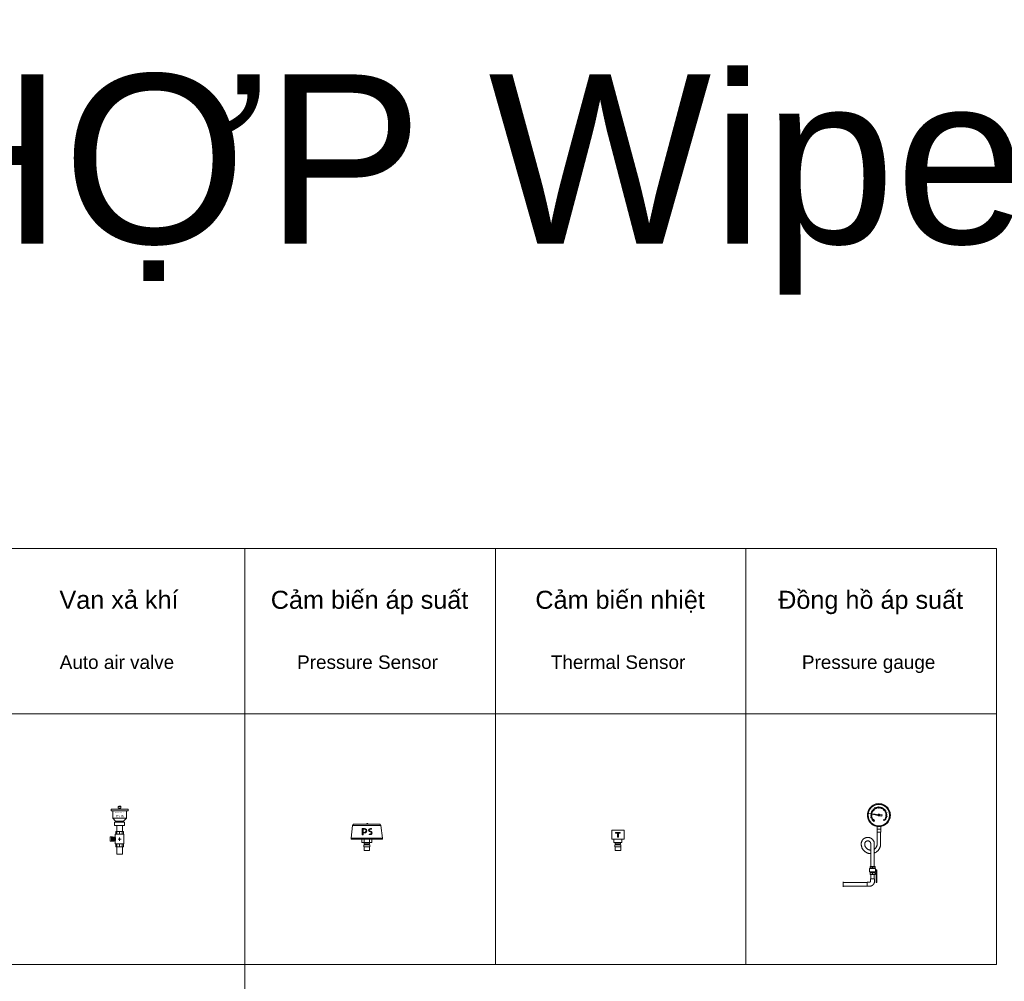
# Model space of a CAD drawing. Header units: millimetres. Extents: x 2339 to 23224, y 1509 to 18979.
# Tile 124 of 124: x 19294 to 23224, y 15141 to 18979. Entities that reach past the tile are written whole.
import ezdxf

# ---------------------------------------------------------------- set-up
doc = ezdxf.new("R2010")
doc.units = ezdxf.units.MM
doc.set_wipeout_variables(frame=1)
doc.layers.get('0').update_dxf_attribs({"lineweight": 0})
doc.styles.add('DISOCP', font='disocp.shx', dxfattribs={"width": 0.6})
doc.styles.add('Notes', font='arial.ttf', dxfattribs={"height": 3})

# ---------------------------------------------------------------- blocks, each defined once
blk = doc.blocks.new('*U318')
blk.add_wipeout([(13.8, -72.3), (-13.8, -72.3), (-13.8, -36.5), (-18.3, -36.5), (-18.3, -23.5), (-21, -23.5), (-21, -11.5), (-44.9, -10.8), (-44.9, 9.8), (-21, 9.8), (-21, 23.5), (-18.3, 23.5), (-18.3, 35.5), (-13.8, 35.5), (-13.8, 65), (-23.9, 65), (-23.9, 80), (-18.9, 80), (-18.9, 85), (-33, 99.1), (-33, 135.4), (-40.4, 135.4), (-40.4, 142.7), (40.4, 142.7), (40.4, 135.4), (33, 135.4), (33, 99.1), (18.9, 85), (18.9, 80), (23.9, 80), (23.9, 65), (13.8, 65), (13.8, 35.5), (18.3, 35.5), (18.3, 23.5), (21, 23.5), (21, -23.5), (18.3, -23.5), (18.3, -36.5), (13.8, -36.5)])
for p, q in [((-40.4, 142.7), (-40.4, 140.4)), ((-40.4, 142.7), (0, 142.7)), ((-4.3, 156.9), (-6.1, 155.9)), ((-6.1, 155.9), (-6.1, 147.5)), ((-5.3, 155.9), (0, 155.9)), ((-5.3, 147.5), (0, 147.5)), ((-4.3, 156.9), (0, 156.9)), ((-3.1, 147.5), (-3.1, 142.7)), ((0, 156.9), (4.3, 156.9)), ((0, 155.9), (5.3, 155.9)), ((0, 147.5), (5.3, 147.5)), ((0, 142.7), (40.4, 142.7)), ((3.1, 142.7), (3.1, 147.5)), ((6.1, 155.9), (4.3, 156.9)), ((6.1, 147.5), (6.1, 155.9)), ((40.4, 140.4), (40.4, 142.7)), ((-40.4, 140.4), (-40.4, 135.4)), ((-40.4, 135.4), (0, 135.4)), ((-33, 135.4), (-33, 99.1)), ((-33, 99.1), (-18.9, 85)), ((-33, 99.1), (0, 99.1)), ((0, 135.4), (40.4, 135.4)), ((0, 99.1), (33, 99.1)), ((18.9, 85), (33, 99.1)), ((33, 99.1), (33, 135.4)), ((40.4, 135.4), (40.4, 140.4)), ((-23.9, 80), (-23.9, 65)), ((-23.9, 80), (0, 80)), ((0, 65), (-23.9, 65)), ((-18.9, 85), (-18.9, 80)), ((-18.9, 85), (0, 85)), ((-13.8, 65), (-13.8, 35.5)), ((0, 85), (18.9, 85)), ((0, 80), (23.9, 80)), ((23.9, 65), (0, 65)), ((13.8, 35.5), (13.8, 65)), ((18.9, 80), (18.9, 85)), ((23.9, 65), (23.9, 80)), ((-44.9, 9.8), (-37.9, 9.8)), ((-44.9, -10.8), (-44.9, 9.8)), ((-37.9, 9.8), (-33.9, 9.8)), ((-37.9, 9.8), (-37.9, -10.8)), ((-37.3, 9), (-29.5, 9)), ((-37.3, 9), (-37.3, -10)), ((-33.9, 9.8), (-33.9, 9)), ((-32, -0.5), (-32, 7.4)), ((-32, 7.4), (-29.5, 7.4)), ((-26.3, 9), (-29.5, 9)), ((-29.5, -10), (-29.5, 9)), ((-26.3, 9), (-26.3, -10)), ((-26.3, 7.4), (-25, 7.4)), ((-21, 8.2), (-25, 8.2)), ((-25, 8.1), (-25, 8.2)), ((-25, 7.4), (-25, 4.6)), ((-25, 2.4), (-25, 5.2)), ((-25, 2.3), (-25, -0.5)), ((-21, 23.5), (-21, 8.2)), ((-21, 23.5), (0, 23.5)), ((-18.3, 35.5), (-12.9, 35.5)), ((-18.3, 23.5), (-18.3, 35.5)), ((-12.9, 35.5), (0, 35.5)), ((-12.9, 35.5), (-12.9, 23.5)), ((-7.2, 0), (7.2, 0)), ((0, 35.5), (12.9, 35.5)), ((0, 23.5), (0, 35.5)), ((0, 23.5), (21, 23.5)), ((0, -8), (0, 8)), ((12.9, 35.5), (18.3, 35.5)), ((12.9, 23.5), (12.9, 35.5)), ((18.3, 23.5), (18.3, 35.5)), ((21, -23.5), (21, 23.5)), ((-37.9, -10.8), (-44.9, -10.8)), ((-33.9, -10.8), (-37.9, -10.8)), ((-29.5, -10), (-37.3, -10)), ((-33.9, -10), (-33.9, -10.8)), ((-32, -8.4), (-32, -0.5)), ((-29.5, -0.5), (-32, -0.5)), ((-32, -8.4), (-29.5, -8.4)), ((-29.5, -10), (-26.3, -10)), ((-25, -0.5), (-26.3, -0.5)), ((-26.3, -8.4), (-25, -8.4)), ((-25, -0.5), (-25, -3.3)), ((-25, -6.2), (-25, -3.4)), ((-25, -5.6), (-25, -8.4)), ((-25, -9.2), (-25, -9.1)), ((-25, -9.2), (-21, -9.2)), ((-21, -9.2), (-21, -23.5)), ((0, -23.5), (-21, -23.5)), ((-18.3, -36.5), (-18.3, -23.5)), ((-12.9, -36.5), (-18.3, -36.5)), ((-13.8, -36.5), (-13.8, -72.3)), ((-12.9, -23.5), (-12.9, -36.5)), ((0, -36.5), (-12.9, -36.5)), ((0, -36.5), (0, -23.5)), ((21, -23.5), (0, -23.5)), ((12.9, -36.5), (0, -36.5)), ((12.9, -36.5), (12.9, -23.5)), ((18.3, -36.5), (12.9, -36.5)), ((13.8, -72.3), (13.8, -36.5)), ((18.3, -36.5), (18.3, -23.5)), ((13.8, -72.3), (-13.8, -72.3))]:
    blk.add_line(p, q)
blk.add_open_spline([(-21, 8.2), (-21, 8.2), (-20.8, 7.9), (-20.3, 6.6), (-19.9, 5.1), (-19.6, 4.1), (-19.5, 3.2), (-19.3, 2.3), (-19.2, 1.2), (-19.1, 0.1), (-19.1, -0.9), (-19.1, -1.9), (-19.2, -2.8), (-19.4, -3.7), (-19.5, -4.6), (-19.7, -5.4), (-20, -6.4), (-20.3, -7.5), (-20.8, -8.8), (-21, -9.2), (-21, -9.2)], degree=3, knots=[0, 0, 0, 0, 0.111111, 0.222222, 0.277778, 0.333333, 0.361111, 0.388889, 0.444444, 0.479167, 0.513889, 0.548611, 0.583333, 0.618056, 0.652778, 0.6875, 0.722222, 0.791667, 0.861111, 1, 1, 1, 1])
at = {"style": 'DISOCP', "width": 0.7}
for s, height, p in [('Auto air valve', 5.759, (-21.4, 123.8)), ('DN15', 11.52, (-16, 103.1))]:
    blk.add_text(s, height=height, dxfattribs=at).set_placement(p)
blk = doc.blocks.new('*U328')
blk.add_wipeout([(13.2, -54.1), (-13.2, -54.1), (-13.2, -36.4), (-14.2, -36.4), (-14.2, -26.9), (-9.5, -26.9), (-9.5, -22.2), (-12.7, -22.2), (-12.7, -15.9), (-23.8, -15.9), (-23.8, 0), (-75.1, 0), (-75.1, 4.8), (-68, 65.1), (-63, 71.4), (-0.7, 71.4), (-0.5, 72.2), (0.4, 73.3), (1.1, 73.8), (2.6, 74.1), (3.7, 73.9), (4.5, 73.4), (5.3, 72.5), (5.7, 71.6), (63, 71.4), (67.3, 65.1), (75.1, 4.8), (75.1, 0), (23.8, 0), (23.8, -15.9), (12.7, -15.9), (12.7, -22.2), (9.5, -22.2), (9.5, -26.9), (14.2, -26.9), (14.2, -36.4), (13.2, -36.4)])
for p, q in [((-68, 65.1), (-75.1, 4.8)), ((-63, 71.4), (-68, 65.1)), ((-68, 65.1), (-61.7, 65.1)), ((-63, 71.4), (63, 71.4)), ((-61.7, 65.1), (61, 65.1)), ((-11.3, 50.3), (-21.3, 50.3)), ((-21.3, 50.3), (-21.3, 20.1)), ((-17.2, 31.5), (-17.2, 47.7)), ((-17.2, 47.7), (-11.3, 47.7)), ((22.1, 50.3), (17.1, 50.3)), ((17.1, 47.7), (22.1, 47.7)), ((22.1, 47.7), (22.1, 50.3)), ((61, 65.1), (67.3, 65.1)), ((67.3, 65.1), (63, 71.4)), ((75.1, 4.8), (67.3, 65.1)), ((-75.1, 4.8), (-75.1, 0)), ((-75.1, 4.8), (-65.6, 4.8)), ((-65.6, 0), (-75.1, 0)), ((65.6, 4.8), (-65.6, 4.8)), ((-65.6, 4.8), (65.6, 4.8)), ((65.6, 0), (-65.6, 0)), ((-23.8, 0), (-23.8, -15.9)), ((-21.3, 20.1), (-17.2, 20.1)), ((-11.5, 31.5), (-17.2, 31.5)), ((-17.2, 20.1), (-17.2, 28.9)), ((-17.2, 28.9), (-11.3, 28.9)), ((-12.7, 0), (-12.7, -15.9)), ((-0.4, 38), (-0.4, 39.6)), ((9, 42.4), (9, 40.8)), ((17.1, 23.9), (12.1, 23.9)), ((12.1, 23.9), (12.1, 21.3)), ((12.1, 21.3), (17.1, 21.3)), ((12.7, -15.9), (12.7, 0)), ((23.8, -15.9), (23.8, 0)), ((25.1, 27.6), (25.1, 29.2)), ((65.6, 4.8), (75.1, 4.8)), ((75.1, 0), (65.6, 0)), ((75.1, 0), (75.1, 4.8)), ((-23.1, -15.9), (-23.8, -15.9)), ((-17.3, -15.9), (-23.1, -15.9)), ((-12.7, -15.9), (-17.3, -15.9)), ((-13.2, -26.9), (-14.2, -26.9)), ((12.7, -15.9), (-12.7, -15.9)), ((-12.7, -15.9), (-12.7, -22.2)), ((12.7, -22.2), (-12.7, -22.2)), ((11.4, -26.9), (-11.4, -26.9)), ((-9.5, -22.4), (-9.5, -26.9)), ((0, -36.4), (13.2, -36.4)), ((9.5, -26.9), (9.5, -22.4)), ((20.9, -15.9), (12.7, -15.9)), ((12.7, -22.2), (12.7, -15.9)), ((14.2, -26.9), (13.2, -26.9)), ((14.2, -26.9), (14.2, -30)), ((23.1, -15.9), (20.9, -15.9)), ((23.8, -15.9), (23.1, -15.9))]:
    blk.add_line(p, q)
at = {"flags": 128}
for points in [[(-0.7, 71.4), (-0.7, 71.6), (-0.6, 71.7), (-0.6, 71.8), (-0.6, 71.9), (-0.5, 72), (-0.5, 72.1), (-0.5, 72.2), (-0.4, 72.3), (-0.3, 72.5), (-0.3, 72.6), (-0.2, 72.7), (-0.2, 72.8), (-0.1, 72.9), (0, 72.9), (0.1, 73), (0.1, 73.1), (0.2, 73.2), (0.3, 73.3), (0.4, 73.4), (0.5, 73.4), (0.6, 73.5), (0.7, 73.6), (0.8, 73.6), (0.9, 73.7), (1, 73.7), (1.1, 73.8), (1.2, 73.8), (1.3, 73.9), (1.5, 73.9), (1.6, 73.9), (1.7, 74), (1.8, 74), (1.9, 74), (2, 74), (2.2, 74), (2.3, 74)], [(2.7, 74), (2.7, 74), (2.7, 74), (2.7, 74), (2.7, 74), (2.7, 74), (2.7, 74), (2.7, 74), (2.7, 74), (2.7, 74), (2.7, 74), (2.7, 74), (2.7, 74), (2.7, 74), (2.7, 74), (2.7, 74), (2.7, 74), (2.7, 74), (2.6, 74), (2.6, 74), (2.6, 74), (2.6, 74), (2.6, 74), (2.6, 74), (2.6, 74), (2.6, 74), (2.6, 74), (2.6, 74), (2.6, 74), (2.6, 74), (2.6, 74), (2.5, 74), (2.5, 74), (2.5, 74), (2.5, 74), (2.5, 74), (2.5, 74), (2.5, 74), (2.5, 74), (2.5, 74), (2.5, 74), (2.5, 74), (2.4, 74), (2.4, 74), (2.4, 74), (2.4, 74), (2.4, 74), (2.4, 74), (2.4, 74), (2.4, 74), (2.4, 74), (2.4, 74), (2.4, 74), (2.4, 74), (2.4, 74), (2.3, 74), (2.3, 74), (2.3, 74), (2.3, 74), (2.3, 74), (2.3, 74), (2.3, 74), (2.3, 74), (2.3, 74), (2.3, 74), (2.3, 74), (2.3, 74), (2.3, 74), (2.3, 74), (2.3, 74), (2.3, 74), (2.3, 74), (2.3, 74)], [(2.3, 74), (2.3, 74), (2.3, 74), (2.3, 74), (2.3, 74), (2.3, 74), (2.3, 74), (2.3, 74), (2.3, 74), (2.3, 74), (2.3, 74), (2.3, 74), (2.3, 74), (2.3, 74), (2.3, 74), (2.3, 74), (2.3, 74), (2.3, 74), (2.4, 74), (2.4, 74), (2.4, 74), (2.4, 74), (2.4, 74), (2.4, 74), (2.4, 74), (2.4, 74), (2.4, 74), (2.4, 74), (2.4, 74), (2.4, 74), (2.4, 74), (2.5, 74), (2.5, 74), (2.5, 74), (2.5, 74), (2.5, 74), (2.5, 74), (2.5, 74), (2.5, 74), (2.5, 74), (2.5, 74), (2.5, 74), (2.6, 74), (2.6, 74), (2.6, 74), (2.6, 74), (2.6, 74), (2.6, 74), (2.6, 74), (2.6, 74), (2.6, 74), (2.6, 74), (2.6, 74), (2.6, 74), (2.6, 74), (2.7, 74), (2.7, 74), (2.7, 74), (2.7, 74), (2.7, 74), (2.7, 74), (2.7, 74), (2.7, 74), (2.7, 74), (2.7, 74), (2.7, 74), (2.7, 74), (2.7, 74), (2.7, 74), (2.7, 74), (2.7, 74), (2.7, 74), (2.7, 74)], [(2.7, 74), (2.7, 74), (2.7, 74), (2.7, 74), (2.7, 74), (2.7, 74), (2.7, 74), (2.7, 74), (2.7, 74), (2.7, 74), (2.7, 74), (2.7, 74), (2.7, 74), (2.7, 74), (2.7, 74), (2.7, 74), (2.7, 74), (2.7, 74), (2.6, 74), (2.6, 74), (2.6, 74), (2.6, 74), (2.6, 74), (2.6, 74), (2.6, 74), (2.6, 74), (2.6, 74), (2.6, 74), (2.6, 74), (2.6, 74), (2.6, 74), (2.5, 74), (2.5, 74), (2.5, 74), (2.5, 74), (2.5, 74), (2.5, 74), (2.5, 74), (2.5, 74), (2.5, 74), (2.5, 74), (2.5, 74), (2.4, 74), (2.4, 74), (2.4, 74), (2.4, 74), (2.4, 74), (2.4, 74), (2.4, 74), (2.4, 74), (2.4, 74), (2.4, 74), (2.4, 74), (2.4, 74), (2.4, 74), (2.3, 74), (2.3, 74), (2.3, 74), (2.3, 74), (2.3, 74), (2.3, 74), (2.3, 74), (2.3, 74), (2.3, 74), (2.3, 74), (2.3, 74), (2.3, 74), (2.3, 74), (2.3, 74), (2.3, 74), (2.3, 74), (2.3, 74), (2.3, 74)], [(2.3, 74), (2.3, 74), (2.3, 74), (2.3, 74), (2.3, 74), (2.3, 74), (2.3, 74), (2.3, 74), (2.3, 74), (2.3, 74), (2.3, 74), (2.3, 74), (2.3, 74), (2.3, 74), (2.3, 74), (2.3, 74), (2.3, 74), (2.3, 74), (2.4, 74), (2.4, 74), (2.4, 74), (2.4, 74), (2.4, 74), (2.4, 74), (2.4, 74), (2.4, 74), (2.4, 74), (2.4, 74), (2.4, 74), (2.4, 74), (2.4, 74), (2.5, 74), (2.5, 74), (2.5, 74), (2.5, 74), (2.5, 74), (2.5, 74), (2.5, 74), (2.5, 74), (2.5, 74), (2.5, 74), (2.5, 74), (2.6, 74), (2.6, 74), (2.6, 74), (2.6, 74), (2.6, 74), (2.6, 74), (2.6, 74), (2.6, 74), (2.6, 74), (2.6, 74), (2.6, 74), (2.6, 74), (2.6, 74), (2.7, 74), (2.7, 74), (2.7, 74), (2.7, 74), (2.7, 74), (2.7, 74), (2.7, 74), (2.7, 74), (2.7, 74), (2.7, 74), (2.7, 74), (2.7, 74), (2.7, 74), (2.7, 74), (2.7, 74), (2.7, 74), (2.7, 74), (2.7, 74)], [(2.7, 74), (2.8, 74), (3, 74), (3.1, 74), (3.2, 74), (3.3, 74), (3.4, 73.9), (3.5, 73.9), (3.7, 73.9), (3.8, 73.8), (3.9, 73.8), (4, 73.7), (4.1, 73.7), (4.2, 73.6), (4.3, 73.6), (4.4, 73.5), (4.5, 73.4), (4.6, 73.4), (4.7, 73.3), (4.8, 73.2), (4.9, 73.1), (4.9, 73), (5, 72.9), (5.1, 72.9), (5.2, 72.8), (5.2, 72.7), (5.3, 72.6), (5.3, 72.5), (5.4, 72.3), (5.5, 72.2), (5.5, 72.1), (5.5, 72), (5.6, 71.9), (5.6, 71.8), (5.6, 71.7), (5.7, 71.6), (5.7, 71.4)]]:
    blk.add_lwpolyline(points, dxfattribs=at)
for points in [[(14.2, -36.4), (14.2, -26.9), (-14.2, -26.9), (-14.2, -36.4)], [(-13.2, -54.1), (-13.2, -36.4), (13.2, -36.4), (13.2, -54.1)]]:
    blk.add_lwpolyline(points, close=True)
for centre, major_axis, start_param, end_param in [((-11.3, 39.6), (8.2, 0), 4.684451, 7.853982), ((-11.3, 39.6), (10.9, 0), 4.712389, 7.853982), ((17.1, 42.4), (8.07, 0), 1.570796, 4.712389), ((17.1, 42.4), (5.34, 0), 1.570796, 4.712389), ((17.1, 29.2), (8.07, 0), 4.712389, 7.853982), ((17.1, 29.1), (5.34, 0), 4.712389, 7.853982)]:
    blk.add_ellipse(centre, major_axis=major_axis, ratio=0.984808, start_param=start_param, end_param=end_param)
blk = doc.blocks.new('*U329')
blk.add_wipeout([(12.6, -54.1), (-13.8, -54.1), (-13.8, -36.4), (-14.9, -36.4), (-14.9, -26.9), (-10.2, -26.9), (-10.2, -22.4), (-13.3, -22.4), (-13.3, -15.9), (-19.7, -15.9), (-19.7, 0), (-29.6, 0), (-29.6, 42.4), (29.6, 42.4), (29.6, 0), (18.4, 0), (18.4, -15.9), (12.1, -15.9), (12.1, -22.2), (8.9, -22.4), (8.9, -26.9), (13.6, -26.9), (13.6, -36.4), (12.6, -36.4)])
for p, q in [((-29.6, 42.4), (-29.6, 0)), ((-29.6, 42.4), (-20.1, 42.4)), ((29.6, 0), (-29.6, 0)), ((-20.1, 42.4), (20.1, 42.4)), ((-19.7, -15.9), (-19.7, 0)), ((-2.2, 31.9), (-12.4, 31.9)), ((-12.4, 31.9), (-12.4, 27.7)), ((-12.4, 27.7), (-2.2, 27.7)), ((10.5, 31.9), (-2.2, 31.9)), ((-2.2, 27.7), (-2.2, 8.5)), ((-2.2, 8.5), (1.8, 8.5)), ((1.8, 8.5), (1.8, 27.7)), ((1.8, 27.7), (10.5, 27.7)), ((10.5, 27.7), (10.5, 31.9)), ((18.4, -15.9), (18.4, 0)), ((20.1, 42.4), (29.6, 42.4)), ((29.6, 0), (29.6, 42.4)), ((18.4, -15.9), (-19.7, -15.9)), ((-13.8, -26.9), (-14.9, -26.9)), ((-13.3, -15.9), (-13.3, -22.2)), ((12.1, -22.2), (-13.3, -22.2)), ((10.8, -26.9), (-12.1, -26.9)), ((-10.2, -22.4), (-10.2, -26.9)), ((-0.6, -36.4), (12.6, -36.4)), ((8.9, -26.9), (8.9, -22.4)), ((12.1, -22.2), (12.1, -15.9)), ((13.6, -26.9), (12.6, -26.9)), ((13.6, -26.9), (13.6, -30))]:
    blk.add_line(p, q)
for points in [[(13.6, -36.4), (13.6, -26.9), (-14.9, -26.9), (-14.9, -36.4)], [(-13.8, -54.1), (-13.8, -36.4), (12.6, -36.4), (12.6, -54.1)]]:
    blk.add_lwpolyline(points, close=True)
blk = doc.blocks.new('*U330')
blk.add_wipeout([(-46.3, -283), (-142.5, -283), (-142.5, -269), (-46.3, -269), (-46.3, -268), (-37.8, -268), (-36.2, -267.6), (-34.8, -266.7), (-33.6, -264.8), (-33.3, -263.9), (-33.2, -263.1), (-33.2, -254.5), (-32.3, -254.5), (-32.3, -236.7), (-35.2, -236.7), (-35.2, -204.7), (-32.3, -204.7), (-32.3, -153.7), (-38.4, -153.2), (-50.8, -148.8), (-60.4, -141.1), (-67.8, -129.3), (-70.4, -118.1), (-69.1, -106.2), (-61.8, -95.5), (-55.8, -91.4), (-47.3, -89), (-39, -89.4), (-32.1, -91.9), (-26.2, -96.2), (-22.3, -101.1), (-19.6, -106.8), (-18.4, -112.9), (-17.6, -135.3), (-13.5, -131.7), (-10.3, -127.3), (-8, -121.8), (-7.1, -116), (-7.2, -45.7), (-14.3, -44), (-21.9, -40.7), (-29.1, -36), (-33.8, -31.5), (-38.6, -25.4), (-42.4, -18.4), (-44.5, -12.2), (-46.1, -0.2), (-45.5, 7), (-44, 13.5), (-41.8, 19.2), (-37.9, 26), (-33.4, 31.6), (-28.9, 35.6), (-24, 39.1), (-19.2, 41.7), (-10.9, 44.5), (-3.6, 45.7), (4.6, 45.6), (11.8, 44.3), (19.2, 41.6), (25.4, 38.1), (31.3, 33.5), (36, 28.4), (39.9, 22.6), (44.1, 12.7), (45.8, 4.2), (46, -0.2), (45.3, -8.3), (43.9, -14), (41.7, -19.6), (39.4, -23.9), (34.6, -30.5), (30.9, -34.3), (25.7, -38.4), (19.9, -41.7), (11.5, -44.8), (7.1, -45.7), (6.9, -115), (4.4, -128.7), (0.1, -136.9), (-6.6, -144.4), (-10.9, -147.6), (-16.4, -150.5), (-18.3, -151.7), (-18.3, -204.7), (-15.3, -204.7), (-15.3, -210.7), (-16.1, -210.7), (-16.1, -213.5), (-13.3, -213.5), (-13.3, -217.9), (-9.7, -217.9), (-8.7, -218.9), (-8.7, -267.3), (-9.2, -268.5), (-11.3, -269), (-11.3, -221.3), (-13.3, -221.3), (-13.3, -226.2), (-16.1, -226.2), (-16.1, -230.7), (-15.3, -230.7), (-15.3, -236.7), (-18.3, -236.7), (-18.3, -254.5), (-17.3, -254.5), (-17.3, -258.8), (-17.3, -263.1), (-17.5, -265.8), (-18.6, -270.2), (-20.6, -274.3), (-23.8, -278.2), (-26.4, -280.3), (-29.7, -282.1), (-32.8, -283.2), (-36.5, -283.8)])
for p, q in [((-0.1, 45.8), (-0.1, 45.8)), ((-40.3, 5.7), (-3.4, -1.2)), ((-2.8, 2.2), (-40.2, 6.5)), ((-31.2, 1), (-32.7, 1.1)), ((-30.2, 7.9), (-31.6, 8.3)), ((-29.1, 11.2), (-31.3, 12)), ((-29.6, 0.4), (-26.4, 0.4)), ((-28, 2.2), (-29.5, 2.3)), ((-27.7, 14.4), (-29, 15.1)), ((-27.3, 6.5), (-28.8, 6.9)), ((-26, 17.1), (-28.7, 18.9)), ((-28.2, 19.5), (-25.6, 17.7)), ((-26.7, 8.6), (-28.2, 9.1)), ((-25.2, 10.4), (-27.4, 11.3)), ((-25, 12.7), (-26.4, 13.4)), ((-24, 14.6), (-25.3, 15.4)), ((-23.8, 20.1), (-25, 21.1)), ((-22.8, 16.4), (-24, 17.3)), ((-21.4, 22.6), (-23, 24.3)), ((-21.4, 18.1), (-22.6, 19.1)), ((-19, 18.3), (-21.2, 20.6)), ((-20.7, 21.1), (-18.5, 18.8)), ((-18.7, 24.8), (-19.6, 26.1)), ((-18.3, 21.2), (-19.3, 22.4)), ((-16.1, 26.6), (-17.7, 29.4)), ((-16.6, 22.5), (-17.5, 23.8)), ((-17, 29.8), (-15.4, 27)), ((-14.8, 23.8), (-15.6, 25.1)), ((-12.9, 24.8), (-13.6, 26.2)), ((-12.8, 28.3), (-13.4, 29.7)), ((-10.6, 25), (-11.5, 27.2)), ((-9.5, 29.5), (-10.2, 31.8)), ((-8.8, 26.5), (-9.3, 28)), ((-6.7, 27.1), (-7.1, 28.6)), ((-6.1, 30.4), (-6.4, 31.9)), ((-4.6, 27.5), (-4.8, 29)), ((-3.1, 34), (-3, 30.8)), ((-2.4, 27.8), (-2.5, 29.3)), ((-2.4, 34.1), (-2.2, 30.9)), ((-0.6, 29.4), (-0.6, 26.2)), ((0.1, 26.2), (0.1, 29.4)), ((0.7, 30.9), (0.8, 32.5)), ((2, 27.8), (2.1, 29.3)), ((12.7, 0.4), (3.3, 1.5)), ((4.1, 27.5), (4.4, 29)), ((4.2, 30.6), (4.6, 33)), ((6.3, 27.1), (6.6, 28.6)), ((7.6, 29.9), (8, 31.4)), ((8.4, 26.5), (8.8, 28)), ((10.1, 25), (11, 27.2)), ((10.7, 29), (11.8, 32)), ((12.5, 31.7), (11.4, 28.7)), ((12, -4.1), (12.7, 0.4)), ((12.4, 24.8), (13.1, 26.2)), ((14.1, 27.5), (14.8, 28.8)), ((14.3, 23.8), (15.1, 25.1)), ((16.1, 22.5), (17, 23.8)), ((17.1, 25.7), (18.4, 27.6)), ((17.8, 21.2), (18.8, 22.4)), ((18, 18.8), (20.3, 21)), ((20.8, 20.5), (18.5, 18.3)), ((19.8, 23.6), (20.8, 24.7)), ((20.9, 18.1), (22.1, 19.1)), ((22.2, 21.4), (24.5, 23.6)), ((22.3, 16.4), (23.5, 17.3)), ((25, 23), (22.7, 20.8)), ((23.5, 14.6), (24.8, 15.4)), ((24.6, 18.5), (25.8, 19.4)), ((24.6, 12.7), (25.9, 13.4)), ((24.7, 10.4), (26.9, 11.3)), ((29.1, 0.3), (25.9, 0.4)), ((26.2, 8.6), (27.7, 9.1)), ((26.5, 15.6), (28.5, 16.8)), ((26.8, 6.5), (28.3, 6.9)), ((27.3, 4.4), (28.8, 4.6)), ((27.5, 2.2), (29, 2.3)), ((28.1, 12.5), (29.5, 13.1)), ((29.2, 9.5), (32.3, 10.5)), ((32.5, 9.8), (29.4, 8.8)), ((30.1, 5.9), (31.6, 6.2)), ((30.6, 2.5), (33, 2.7)), ((-31.1, -2.4), (-33.4, -2.6)), ((-32.9, -9.7), (-29.9, -8.8)), ((-29.7, -9.5), (-32.7, -10.4)), ((-30.6, -5.9), (-32.1, -6.2)), ((-28.5, -12.5), (-29.9, -13.1)), ((-26.4, -0.4), (-29.6, -0.3)), ((-28, -2.2), (-29.5, -2.3)), ((-27.7, -4.3), (-29.2, -4.6)), ((-26.9, -15.6), (-29, -16.8)), ((-27.3, -6.5), (-28.8, -6.8)), ((-26.7, -8.6), (-28.2, -9)), ((-25.2, -10.3), (-27.4, -11.2)), ((-22.8, -16.3), (-26.5, -19.1)), ((-25, -12.6), (-26.4, -13.3)), ((-24, -14.5), (-25.3, -15.3)), ((-17.5, -21.8), (-20.4, -25.4)), ((2.7, -2.3), (12, -4.1)), ((20.3, -21), (18, -18.7)), ((18.5, -18.2), (20.8, -20.5)), ((20.9, -18.1), (22.1, -19)), ((22.3, -16.3), (23.5, -17.2)), ((23.5, -14.5), (24.8, -15.3)), ((24.6, -12.6), (25.9, -13.3)), ((24.7, -10.3), (26.9, -11.2)), ((27.8, -19.5), (25.1, -17.7)), ((25.6, -17.1), (28.2, -18.8)), ((29.1, -0.4), (25.9, -0.4)), ((26.2, -8.6), (27.7, -9)), ((26.8, -6.5), (28.3, -6.8)), ((27.2, -14.3), (28.5, -15)), ((27.3, -4.3), (28.8, -4.6)), ((27.5, -2.2), (29, -2.3)), ((28.6, -11.1), (30.8, -12)), ((29.7, -7.8), (31.2, -8.2)), ((33.5, -5.4), (30.3, -4.9)), ((30.4, -4.2), (33.6, -4.6)), ((30.7, -1), (32.2, -1)), ((-7.2, -55.5), (-7.2, -45.3)), ((-7.2, -55.5), (-7.2, -68.5)), ((7, -55.5), (-7.2, -55.5)), ((7, -68.5), (-7.2, -68.5)), ((-7.1, -68.5), (-7.1, -115)), ((-0.1, -46.2), (-0.1, -46.2)), ((6.9, -115), (6.9, -68.5)), ((7, -55.5), (7, -45.3)), ((7, -68.5), (7, -55.5)), ((-32.3, -115), (-32.3, -118.9)), ((-18.3, -118.9), (-18.3, -115)), ((-32.3, -133), (-32.3, -135.5)), ((-32.3, -153.2), (-32.3, -204.7)), ((-18.3, -135.5), (-18.3, -133)), ((-18.3, -204.7), (-18.3, -153.2)), ((-37.3, -213.5), (-37.3, -226.2)), ((-37.3, -213.5), (-13.3, -213.5)), ((-13.3, -226.2), (-37.3, -226.2)), ((-35.3, -204.7), (-25.3, -204.7)), ((-35.3, -210.7), (-35.3, -204.7)), ((-25.3, -210.7), (-35.3, -210.7)), ((-35.3, -230.7), (-25.3, -230.7)), ((-35.3, -236.7), (-35.3, -230.7)), ((-34.5, -210.7), (-34.5, -213.5)), ((-34.5, -226.2), (-34.5, -230.1)), ((-25.3, -204.7), (-15.4, -204.7)), ((-25.3, -210.7), (-25.3, -204.7)), ((-15.4, -210.7), (-25.3, -210.7)), ((-25.3, -230.7), (-15.4, -230.7)), ((-25.3, -236.7), (-25.3, -230.7)), ((-16.1, -213.5), (-16.1, -210.7)), ((-16.1, -230.1), (-16.1, -226.2)), ((-15.4, -210.7), (-15.4, -204.7)), ((-15.4, -236.7), (-15.4, -230.7)), ((-14.9, -221.3), (-11.3, -221.3)), ((-9.8, -217.9), (-14.8, -217.9)), ((-13.3, -217.9), (-13.3, -213.5)), ((-13.3, -226.2), (-13.3, -221.3)), ((-11.3, -221.3), (-11.3, -269)), ((-8.8, -267.3), (-8.8, -218.9)), ((-142.5, -265.9), (-143, -265.9)), ((-142.5, -265.9), (-142.5, -275.9)), ((-46.3, -268.9), (-142.5, -268.9)), ((-38.2, -268), (-46.3, -268)), ((-46.3, -283.9), (-46.3, -268)), ((-25.3, -236.7), (-35.3, -236.7)), ((-33.3, -254.5), (-33.3, -263.1)), ((-33.3, -254.5), (-17.4, -254.5)), ((-32.3, -236.7), (-32.3, -254.5)), ((-15.4, -236.7), (-25.3, -236.7)), ((-18.3, -254.5), (-18.3, -236.7)), ((-17.4, -263.1), (-17.4, -254.5)), ((-11.3, -269), (-10.5, -269)), ((-143, -285.9), (-142.5, -285.9)), ((-142.5, -275.9), (-142.5, -285.9)), ((-142.5, -282.9), (-46.3, -282.9)), ((-46.3, -283.9), (-38.2, -283.9))]:
    blk.add_line(p, q)
at = {"flags": 128}
for points in [[(-18.3, -115), (-18.3, -113.9), (-18.4, -112.9), (-18.5, -111.8), (-18.6, -110.8), (-18.8, -109.8), (-19.1, -108.7), (-19.3, -107.7), (-19.6, -106.7), (-20, -105.7), (-20.4, -104.8), (-20.8, -103.8), (-21.3, -102.9), (-21.8, -102), (-22.3, -101.1), (-22.9, -100.2), (-23.5, -99.3), (-24.1, -98.5), (-24.8, -97.7), (-25.5, -96.9), (-26.2, -96.2), (-27, -95.5), (-27.8, -94.8), (-28.6, -94.2), (-29.5, -93.5), (-30.3, -93), (-31.2, -92.4), (-32.1, -91.9), (-33.1, -91.4), (-34, -91), (-35, -90.6), (-36, -90.2), (-37, -89.9), (-38, -89.6), (-39, -89.4), (-40, -89.2), (-41, -89), (-42.1, -88.9), (-43.1, -88.8), (-44.2, -88.8), (-45.2, -88.8), (-46.3, -88.9), (-47.3, -89), (-48.3, -89.1), (-49.4, -89.3), (-50.4, -89.5), (-51.4, -89.8), (-52.4, -90), (-53.4, -90.4), (-54.4, -90.8), (-55.3, -91.2), (-56.3, -91.6), (-57.2, -92.1), (-58.1, -92.7), (-59, -93.2), (-59.8, -93.8), (-60.7, -94.4), (-61.5, -95.1), (-62.3, -95.8), (-63, -96.5), (-63.7, -97.3), (-64.4, -98.1), (-65.1, -98.9), (-65.7, -99.7), (-66.3, -100.6), (-66.9, -101.5), (-67.4, -102.4), (-67.9, -103.3), (-68.3, -104.3), (-68.7, -105.2), (-69.1, -106.2), (-69.4, -107.2), (-69.7, -108.2), (-70, -109.2), (-70.2, -110.2), (-70.3, -111.3), (-70.5, -112.3), (-70.5, -113.3), (-70.6, -114.4), (-70.6, -115)], [(-70.6, -115), (-70.6, -116.5), (-70.5, -118), (-70.3, -119.6), (-70.1, -121.1), (-69.8, -122.7), (-69.5, -124.2), (-69.1, -125.7), (-68.6, -127.1), (-68.1, -128.6), (-67.5, -130), (-66.9, -131.5), (-66.2, -132.8), (-65.5, -134.2), (-64.7, -135.5), (-63.8, -136.8), (-62.9, -138.1), (-62, -139.3), (-61, -140.5), (-59.9, -141.6), (-58.8, -142.7), (-57.7, -143.8), (-56.5, -144.8), (-55.3, -145.8), (-54.1, -146.7), (-52.8, -147.6), (-51.5, -148.4), (-50.1, -149.1), (-48.7, -149.8), (-47.3, -150.5), (-45.9, -151.1), (-44.4, -151.6), (-43, -152.1), (-41.5, -152.5), (-40, -152.8), (-38.4, -153.1), (-36.9, -153.4), (-35.4, -153.5), (-33.8, -153.7), (-32.3, -153.7)], [(-56.6, -115), (-56.6, -114.5), (-56.6, -114), (-56.5, -113.5), (-56.4, -113), (-56.4, -112.5), (-56.2, -112.1), (-56.1, -111.6), (-56, -111.1), (-55.8, -110.7), (-55.6, -110.2), (-55.4, -109.8), (-55.2, -109.3), (-55, -108.9), (-54.7, -108.5), (-54.5, -108.1), (-54.2, -107.7), (-53.9, -107.3), (-53.6, -106.9), (-53.3, -106.6), (-52.9, -106.2), (-52.6, -105.9), (-52.2, -105.6), (-51.8, -105.3), (-51.4, -105), (-51, -104.7), (-50.6, -104.5), (-50.2, -104.2), (-49.7, -104), (-49.3, -103.8), (-48.9, -103.6), (-48.4, -103.5), (-47.9, -103.3), (-47.5, -103.2), (-47, -103.1), (-46.5, -103), (-46, -102.9), (-45.6, -102.9), (-45.1, -102.8), (-44.6, -102.8), (-44.1, -102.8), (-43.6, -102.8), (-43.1, -102.9), (-42.7, -102.9), (-42.2, -103), (-41.7, -103.1), (-41.2, -103.2), (-40.8, -103.4), (-40.3, -103.5), (-39.8, -103.7), (-39.4, -103.9), (-39, -104.1), (-38.5, -104.4), (-38.1, -104.6), (-37.7, -104.9), (-37.3, -105.1), (-36.9, -105.4), (-36.5, -105.7), (-36.2, -106.1), (-35.8, -106.4), (-35.5, -106.8), (-35.2, -107.1), (-34.9, -107.5), (-34.6, -107.9), (-34.3, -108.3), (-34.1, -108.7), (-33.8, -109.1), (-33.6, -109.5), (-33.4, -110), (-33.2, -110.4), (-33, -110.9), (-32.9, -111.3), (-32.7, -111.8), (-32.6, -112.3), (-32.5, -112.8), (-32.4, -113.2), (-32.4, -113.7), (-32.3, -114.2), (-32.3, -114.7), (-32.3, -115)], [(-32.6, -139.7), (-33.6, -139.6), (-34.5, -139.6), (-35.5, -139.4), (-36.5, -139.3), (-37.5, -139.1), (-38.4, -138.8), (-39.4, -138.5), (-40.3, -138.2), (-41.2, -137.9), (-42.1, -137.5), (-43, -137), (-43.9, -136.6), (-44.8, -136.1), (-45.6, -135.5), (-46.4, -135), (-47.2, -134.4), (-48, -133.7), (-48.7, -133.1), (-49.4, -132.4), (-50.1, -131.7), (-50.8, -130.9), (-51.4, -130.2), (-52, -129.4), (-52.5, -128.5), (-53.1, -127.7), (-53.5, -126.9), (-54, -126), (-54.4, -125.1), (-54.8, -124.2), (-55.2, -123.2), (-55.5, -122.3), (-55.8, -121.4), (-56, -120.4), (-56.2, -119.4), (-56.4, -118.4), (-56.5, -117.5), (-56.6, -116.5), (-56.6, -115.5), (-56.6, -115)], [(-18.3, -151.3), (-17.1, -150.8), (-15.7, -150.2), (-14.3, -149.5), (-13, -148.8), (-11.6, -148), (-10.3, -147.2), (-9, -146.3), (-7.8, -145.3), (-6.6, -144.4), (-5.5, -143.3), (-4.3, -142.2), (-3.3, -141.1), (-2.3, -140), (-1.3, -138.8), (-0.3, -137.5), (0.5, -136.2), (1.4, -134.9), (2.1, -133.6), (2.8, -132.2), (3.5, -130.8), (4.1, -129.4), (4.7, -127.9), (5.2, -126.5), (5.6, -125), (6, -123.5), (6.3, -122), (6.5, -120.4), (6.7, -118.9), (6.8, -117.3), (6.9, -115.8), (6.9, -115)], [(-7.1, -115), (-7.1, -115.9), (-7.2, -116.9), (-7.3, -117.9), (-7.4, -118.9), (-7.6, -119.9), (-7.8, -120.8), (-8.1, -121.8), (-8.4, -122.7), (-8.7, -123.7), (-9.1, -124.6), (-9.5, -125.5), (-9.9, -126.4), (-10.4, -127.2), (-10.9, -128.1), (-11.4, -128.9), (-12, -129.7), (-12.6, -130.5), (-13.2, -131.3), (-13.9, -132), (-14.6, -132.7), (-15.3, -133.4), (-16.1, -134), (-16.9, -134.6), (-17.7, -135.2), (-18.3, -135.7)], [(-32.3, -121.8), (-32.3, -121), (-32.3, -120.2), (-32.3, -119.4), (-32.3, -118.9)], [(-32.3, -133), (-32.3, -132.5), (-32.3, -131.9), (-32.3, -131.2), (-32.3, -130.6), (-32.3, -129.9), (-32.3, -129.3), (-32.3, -128.6), (-32.3, -127.9), (-32.3, -127.1), (-32.3, -126.4), (-32.3, -125.7), (-32.3, -124.9), (-32.3, -124.1), (-32.3, -123.4), (-32.3, -122.6), (-32.3, -121.8)], [(-32.3, -135.5), (-32.3, -136.2), (-32.3, -136.9), (-32.3, -137.7), (-32.3, -138.5), (-32.3, -139.3), (-32.3, -140.2), (-32.3, -141.1), (-32.3, -141.9), (-32.3, -142.8), (-32.3, -143.8), (-32.3, -144.7), (-32.3, -145.6), (-32.3, -146.6), (-32.3, -147.6), (-32.3, -148.5), (-32.3, -149.5), (-32.3, -150.5), (-32.3, -151.5), (-32.3, -152.5), (-32.3, -153.2)], [(-18.3, -118.9), (-18.3, -119.7), (-18.3, -120.5), (-18.3, -121.3), (-18.3, -122.1), (-18.3, -122.9), (-18.3, -123.6), (-18.3, -124.4), (-18.3, -125.2), (-18.3, -125.9), (-18.3, -126.7), (-18.3, -127.4), (-18.3, -128.1), (-18.3, -128.8), (-18.3, -129.5), (-18.3, -130.2), (-18.3, -130.8), (-18.3, -131.5), (-18.3, -132.1), (-18.3, -132.7), (-18.3, -133)], [(-18.3, -153.2), (-18.3, -152.2), (-18.3, -151.2), (-18.3, -150.2), (-18.3, -149.2), (-18.3, -148.2), (-18.3, -147.2), (-18.3, -146.2), (-18.3, -145.3), (-18.3, -144.3), (-18.3, -143.4), (-18.3, -142.5), (-18.3, -141.6), (-18.3, -140.7), (-18.3, -139.9), (-18.3, -139), (-18.3, -138.2), (-18.3, -137.4), (-18.3, -136.7), (-18.3, -135.9), (-18.3, -135.5)], [(-38.2, -283.9), (-37.4, -283.9), (-36.5, -283.8), (-35.7, -283.7), (-34.9, -283.6), (-34, -283.5), (-33.2, -283.3), (-32.4, -283.1), (-31.6, -282.8), (-30.8, -282.6), (-30.1, -282.2), (-29.3, -281.9), (-28.6, -281.5), (-27.8, -281.1), (-27.1, -280.7), (-26.4, -280.3), (-25.7, -279.8), (-25.1, -279.3), (-24.5, -278.7), (-23.8, -278.2), (-23.2, -277.6), (-22.7, -277), (-22.1, -276.3), (-21.6, -275.7), (-21.1, -275), (-20.7, -274.3), (-20.2, -273.6), (-19.8, -272.9), (-19.4, -272.1), (-19.1, -271.4), (-18.8, -270.6), (-18.5, -269.8), (-18.2, -269), (-18, -268.2), (-17.8, -267.4), (-17.7, -266.6), (-17.5, -265.8), (-17.4, -264.9), (-17.4, -264.1), (-17.4, -263.3), (-17.4, -263.1)], [(-33.3, -263.1), (-33.3, -263.3), (-33.3, -263.4), (-33.3, -263.6), (-33.3, -263.8), (-33.4, -264), (-33.4, -264.2), (-33.5, -264.4), (-33.5, -264.6), (-33.6, -264.8), (-33.7, -265), (-33.7, -265.1), (-33.8, -265.3), (-33.9, -265.5), (-34, -265.7), (-34.1, -265.8), (-34.2, -266), (-34.4, -266.1), (-34.5, -266.3), (-34.6, -266.4), (-34.8, -266.6), (-34.9, -266.7), (-35.1, -266.8), (-35.2, -267), (-35.4, -267.1), (-35.5, -267.2), (-35.7, -267.3), (-35.9, -267.4), (-36, -267.5), (-36.2, -267.6), (-36.4, -267.6), (-36.6, -267.7), (-36.8, -267.8), (-37, -267.8), (-37.2, -267.9), (-37.4, -267.9), (-37.5, -267.9), (-37.7, -267.9), (-37.9, -268), (-38.1, -268), (-38.2, -268)]]:
    blk.add_lwpolyline(points, dxfattribs=at)
for centre, radius, start, end in [((-9.8, -218.9), 1, 0, 90), ((-10.5, -267.3), 1.74, 270, 0)]:
    blk.add_arc(centre, radius, start, end)
for centre, major_axis, start_param, end_param in [((-0.1, -0.2), (0, 46), 4.712389, 7.853982), ((-0.1, -0.2), (0, 42.9), 4.712389, 7.853982), ((-40.2, 6.1), (0, 0.381), 6.169529, 9.239497), ((-0.2, 0), (0, 30.9), 1.441269, 2.199115), ((-0.2, 0), (0, 30.9), 4.10307, 7.672878), ((-0.2, 0), (0, 29.4), 1.443433, 2.199115), ((-0.2, 0), (0, 29.4), 3.914015, 7.669031), ((0, 0), (0, 3.58), 5.137403, 7.201656), ((0, 0), (0, 2.44), 4.712389, 7.853982), ((0, 0), (0, 2.4), 0.656415, 3.798007), ((0, 0), (0, 2.44), 1.570796, 4.712389), ((0, 0), (0, 2.4), 3.798007, 6.9396), ((-0.1, -0.2), (0, 46), 1.570796, 4.712389), ((-0.1, -0.2), (0, 42.9), 1.570796, 4.712389), ((-0.2, 0), (0, 32.5), 2.199115, 2.314894), ((-0.2, 0), (0, 31.7), 2.199115, 2.313531), ((-0.2, 0), (0, 32.5), 2.314894, 2.4724), ((-0.2, 0), (0, 31.7), 2.313531, 2.472291), ((-0.2, 0), (0, 28.6), 2.199115, 2.30724), ((-0.2, 0), (0, 27.8), 2.199115, 2.305477), ((-0.2, 0), (0, 28.6), 2.30724, 2.471788), ((-0.2, 0), (0, 27.8), 2.305477, 2.471647), ((0, 0), (0, 3.58), 1.924185, 3.988438)]:
    blk.add_ellipse(centre, major_axis=major_axis, ratio=1, start_param=start_param, end_param=end_param)
blk.add_ellipse((-0.1, -0.2), major_axis=(0, 42.9), ratio=1)

msp = doc.modelspace()

# ---------------------------------------------------------------- linework, layer by layer
for p, q in [((2339.1, 16868.4), (23193.1, 16868.4)), ((20193.1, 12208.9), (20193.1, 16868.4)), ((21193.1, 15208.9), (21193.1, 16868.4)), ((22193.1, 15208.9), (22193.1, 16868.4)), ((23193.1, 15208.9), (23193.1, 16868.4)), ((2339.1, 16208.9), (23193.1, 16208.9)), ((2339.1, 15208.9), (23193.1, 15208.9))]:
    msp.add_line(p, q)

# ---------------------------------------------------------------- block references
for name, p, xscale, yscale, zscale in [('*U318', (19693.1, 15708.9), 0.8365770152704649, 0.8365770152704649, 0.8365770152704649), ('*U330', (22723.6, 15804.5), 1.001161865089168, 1.001161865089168, 1.001161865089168), ('*U328', (20679.6, 15708.9), 0.8365770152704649, 0.8365770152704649, 0.8365770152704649), ('*U329', (21682.4, 15708.9), 0.8365770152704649, 0.8365770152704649, 0.8365770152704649)]:
    msp.add_blockref(name, p, dxfattribs=dict(xscale=xscale, yscale=yscale, zscale=zscale))

# ---------------------------------------------------------------- texts
at = {"attachment_point": 1, "style": 'Notes'}
for s, insert, char_height, width in [('THƯ VIỆN VAN CÁC LOẠI (ĐÃ TÍCH HỢP Wipeout)', (2787.1, 18760.6), 675, 26453.382), ('\\pxqc;Van xả khí', (18590.8, 16699.8), 72, 2199.733), ('\\pxqc;Cảm biến áp suất', (19590.8, 16699.8), 72, 2199.733), ('\\pxqc;Cảm biến nhiệt', (20590.8, 16699.8), 72, 2199.733), ('\\pxqc;Đồng hồ áp suất', (21590.8, 16699.8), 72, 2199.733), ('\\pxqc;Auto air valve', (18582.7, 16441.8), 54, 2199.733), ('\\pxqc;Pressure Sensor', (19582.7, 16441.8), 54, 2199.733), ('\\pxqc;Thermal Sensor', (20582.7, 16441.8), 54, 2199.733), ('\\pxqc;Pressure gauge', (21582.7, 16441.8), 54, 2199.733)]:
    msp.add_mtext(s, dxfattribs=dict(at, insert=insert, char_height=char_height, width=width))

doc.saveas('drawing.dxf')
